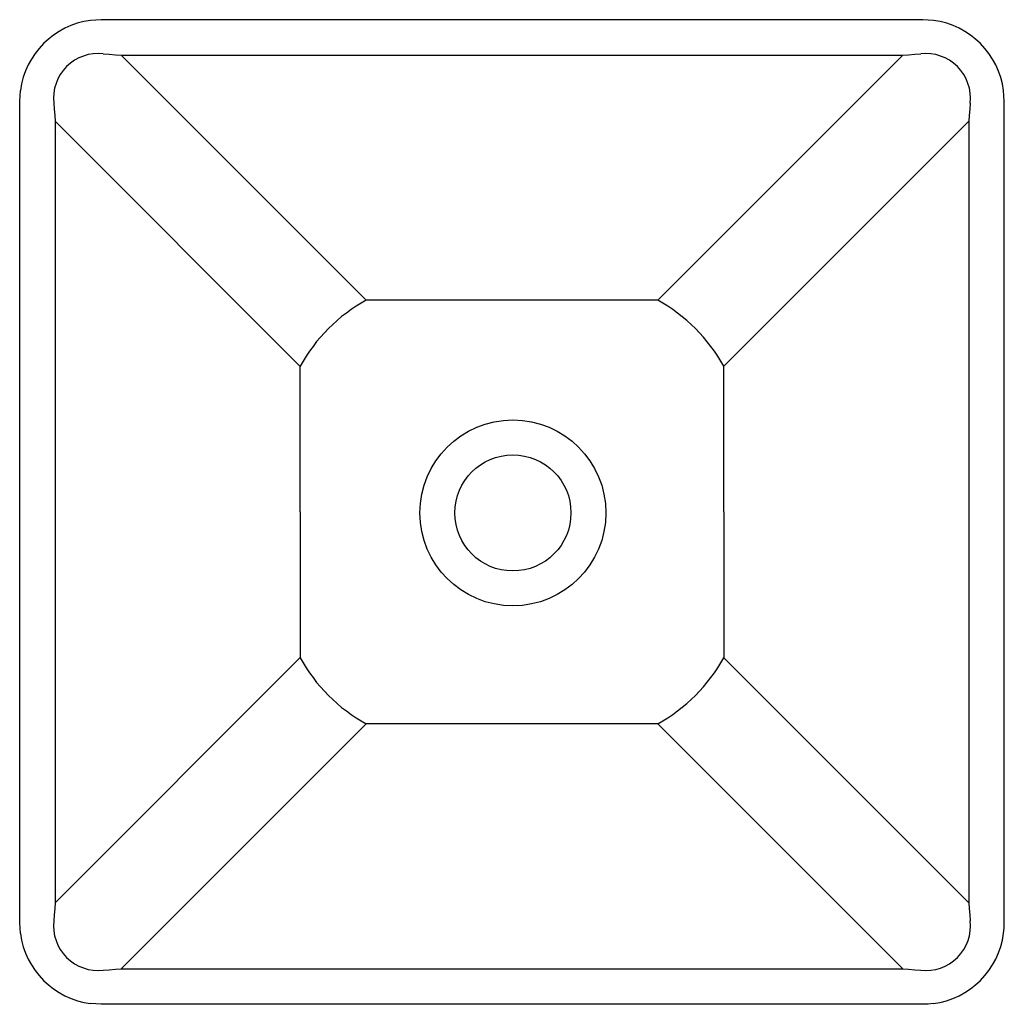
# Model space of a CAD drawing. Header units: millimetres. Extents: x 604.907 to 605.306, y 341.957 to 342.355.
import ezdxf

# ---------------------------------------------------------------- set-up
doc = ezdxf.new("R2010")
doc.units = ezdxf.units.MM
doc.layers.add('SANINDUSA', color=3, linetype='Continuous')

msp = doc.modelspace()

# ---------------------------------------------------------------- linework, layer by layer
at = {"layer": 'SANINDUSA', "linetype": 'Continuous'}
for p, q in [((604.9401024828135, 342.3552840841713), (604.9358121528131, 342.3550040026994)), ((604.9482180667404, 342.3552840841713), (604.9401024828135, 342.3552840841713)), ((605.2645468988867, 342.3552840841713), (604.9482180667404, 342.3552840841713)), ((605.2726624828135, 342.3552840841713), (605.2645468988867, 342.3552840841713)), ((605.2769482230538, 342.3550046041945), (605.2726624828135, 342.3552840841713)), ((604.9482180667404, 342.3409314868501), (605.2645468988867, 342.3409314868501)), ((605.0474050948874, 342.2417444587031), (604.9482180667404, 342.3409314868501)), ((605.2645468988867, 342.3409314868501), (605.1653514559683, 342.2417360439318)), ((604.9071024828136, 342.3222840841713), (604.9073825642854, 342.3265744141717)), ((605.3056624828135, 342.3222840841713), (605.3053844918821, 342.3265584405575)), ((604.9071024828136, 342.3141685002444), (604.9071024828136, 342.3222840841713)), ((605.3056624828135, 342.3141685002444), (605.3056624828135, 342.3222840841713)), ((604.9071024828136, 341.9978396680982), (604.9071024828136, 342.3141685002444)), ((605.020814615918, 342.2148089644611), (604.9214550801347, 342.3141685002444)), ((604.9214550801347, 342.3141685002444), (604.9214550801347, 341.9978396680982)), ((605.1921144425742, 342.2149730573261), (605.2913098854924, 342.3141685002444)), ((605.2913098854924, 342.3141685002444), (605.2913098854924, 341.9978396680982)), ((605.3056624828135, 341.9978396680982), (605.3056624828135, 342.3141685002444)), ((605.1653598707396, 342.2417444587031), (605.0474050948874, 342.2417444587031)), ((605.0206421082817, 342.1560040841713), (605.0206421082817, 342.2149814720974)), ((605.1921228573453, 342.1560040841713), (605.1921228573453, 342.2149814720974)), ((605.0206421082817, 342.1560040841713), (605.0206421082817, 342.0970266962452)), ((605.1921228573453, 342.1560040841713), (605.1921228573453, 342.0970266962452)), ((604.9214550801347, 341.9978396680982), (605.020814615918, 342.0971992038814)), ((605.2913098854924, 341.9978396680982), (605.1921144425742, 342.0970351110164)), ((605.0474050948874, 342.0702637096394), (604.9482180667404, 341.9710766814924)), ((605.1653598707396, 342.0702637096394), (605.0474050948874, 342.0702637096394)), ((605.2645468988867, 341.9710766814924), (605.1653514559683, 342.0702721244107)), ((604.9071024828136, 341.9897240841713), (604.9071024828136, 341.9978396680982)), ((605.3056624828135, 341.9897240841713), (605.3056624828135, 341.9978396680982)), ((604.9073819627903, 341.985438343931), (604.9071024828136, 341.9897240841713)), ((604.9482180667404, 341.9710766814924), (605.2645468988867, 341.9710766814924)), ((604.9401024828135, 341.9567240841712), (604.9358281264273, 341.9570020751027)), ((604.9482180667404, 341.9567240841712), (604.9401024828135, 341.9567240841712)), ((605.2645468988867, 341.9567240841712), (604.9482180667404, 341.9567240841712)), ((605.2726624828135, 341.9567240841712), (605.2645468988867, 341.9567240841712))]:
    msp.add_line(p, q, dxfattribs=at)
at = {"layer": 'SANINDUSA', "linetype": 'Continuous', "flags": 128}
for points in [[(604.9409028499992, 342.3414837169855), (604.9433820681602, 342.341292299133), (604.9458216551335, 342.3411081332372), (604.9482180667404, 342.3409314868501)], [(605.2645468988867, 342.3409314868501), (605.2669433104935, 342.3411081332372), (605.2693828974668, 342.341292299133), (605.2718621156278, 342.3414837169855)], [(604.9209028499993, 342.3214837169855), (604.9210942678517, 342.3190044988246), (604.9212784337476, 342.3165649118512), (604.9214550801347, 342.3141685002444)], [(605.2918621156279, 342.3214837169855), (605.2916706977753, 342.3190044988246), (605.2914865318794, 342.3165649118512), (605.2913098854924, 342.3141685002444)], [(604.9214550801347, 341.9978396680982), (604.9212784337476, 341.9954432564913), (604.9210942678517, 341.9930036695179), (604.9209028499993, 341.990524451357)], [(605.2913098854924, 341.9978396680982), (605.2914865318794, 341.9954432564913), (605.2916706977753, 341.9930036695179), (605.2918621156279, 341.990524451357)], [(605.3053850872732, 341.9854542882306), (605.3055901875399, 341.9875409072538), (605.3056624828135, 341.9897240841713)], [(604.9409028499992, 341.970524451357), (604.9433820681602, 341.9707158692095), (604.9458216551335, 341.9709000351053), (604.9482180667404, 341.9710766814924)], [(605.2645468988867, 341.9710766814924), (605.2669433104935, 341.9709000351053), (605.2693828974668, 341.9707158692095), (605.2718621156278, 341.970524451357)], [(605.2769322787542, 341.9570014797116), (605.274845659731, 341.9567963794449), (605.2726624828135, 341.9567240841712)]]:
    msp.add_lwpolyline(points, dxfattribs=at)
at = {"layer": 'SANINDUSA', "linetype": 'Continuous'}
for radius in [0.03764213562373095, 0.02350000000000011]:
    msp.add_circle((605.1067421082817, 342.1556444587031), radius, dxfattribs=at)
for centre, radius, start, end in [((604.9402284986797, 342.322158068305), 0.03314150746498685, 97.65785667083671, 172.3421433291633), ((605.2725360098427, 342.3221576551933), 0.03314196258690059, 7.630608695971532, 82.34945787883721), ((604.9388778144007, 342.3235087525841), 0.01808867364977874, 83.57223587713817, 186.4277641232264), ((605.2738871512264, 342.3235087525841), 0.01808867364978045, 353.5722358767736, 96.42776412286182), ((605.0796058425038, 342.1827807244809), 0.06718340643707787, 118.6394421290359, 151.3605578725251), ((605.1331507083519, 342.1827723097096), 0.06718340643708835, 28.6394421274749, 61.36055787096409), ((605.0796058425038, 342.1292274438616), 0.06718340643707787, 208.6394421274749, 241.3605578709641), ((605.1331507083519, 342.1292358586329), 0.06718340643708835, 298.6394421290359, 331.3605578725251), ((604.9388778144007, 341.9884994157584), 0.01808867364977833, 173.5722358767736, 276.4277641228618), ((605.2739016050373, 341.9884849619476), 0.01807593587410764, 263.5215802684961, 6.478419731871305), ((604.9402289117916, 341.9898505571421), 0.03314196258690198, 187.6505421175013, 262.3693913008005), ((605.2725363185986, 341.9898502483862), 0.0331416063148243, 277.6222748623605, 352.3777251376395)]:
    msp.add_arc(centre, radius, start, end, dxfattribs=at)

doc.saveas('drawing.dxf')
